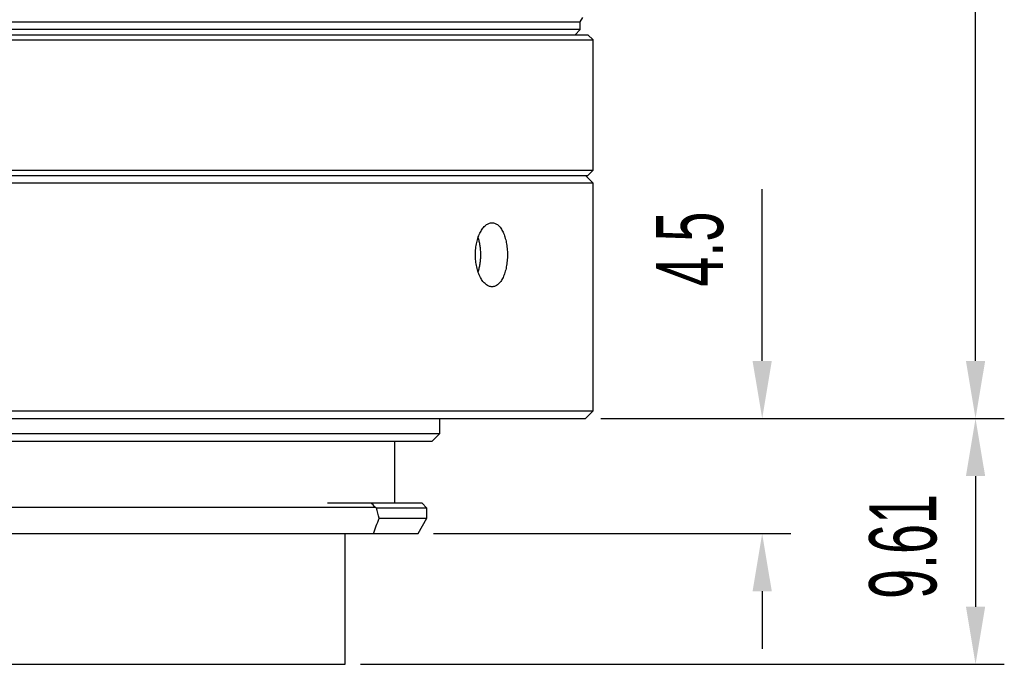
# Model space of a CAD drawing. Header units: millimetres. Extents: x 115 to 346, y 101 to 237.
# Tile 6 of 15: x 164 to 215, y 101 to 134. Entities that reach past the tile are written whole.
import ezdxf

# ---------------------------------------------------------------- set-up
doc = ezdxf.new("R2010")
doc.units = ezdxf.units.MM
doc.header["$LTSCALE"] = 23.1
doc.header["$PDMODE"] = 3
doc.header["$PDSIZE"] = 8
doc.layers.get('0').update_dxf_attribs({"linetype": 'CONTINUOUS'})
doc.layers.get('Defpoints').update_dxf_attribs({"linetype": 'CONTINUOUS'})
doc.layers.add('02___PRT_ALL_AXES', color=7, linetype='CONTINUOUS')
doc.styles.get("Standard").update_dxf_attribs({"font": 'txt', "width": 0.6})
doc.dimstyles.new('DIMSTYLE_1', dxfattribs={"dimtxt": 3.5, "dimasz": 3, "dimexe": 1.5, "dimexo": 0.8, "dimgap": 0.875, "dimtad": 1, "dimlfac": 0.75, "dimdsep": 46, "dimtxsty": 'STANDARD', "dimblk": '_FILLED', "dimblk1": '_FILLED', "dimblk2": '_FILLED', "dimcen": 0.09, "dimadec": 3, "dimazin": 2, "dimtp": 0.001, "dimtm": 0.001, "dimtfac": 1, "dimtofl": 0, "dimtmove": 0, "dimatfit": 3, "dimldrblk": '_FILLED', "dimfxl": 1, "dimtolj": 1, "dimarcsym": 0})
doc.dimstyles.new('DIMSTYLE_2', dxfattribs={"dimtxt": 3.5, "dimasz": 3, "dimexe": 1.5, "dimexo": 0.8, "dimgap": 0.875, "dimtad": 1, "dimdec": 3, "dimlfac": 0.75, "dimdsep": 46, "dimtxsty": 'STANDARD', "dimblk": '_FILLED', "dimblk1": '_FILLED', "dimblk2": '_FILLED', "dimcen": 0.09, "dimadec": 3, "dimazin": 2, "dimtp": 0.001, "dimtm": 0.001, "dimtfac": 1, "dimtdec": 3, "dimtofl": 0, "dimtmove": 0, "dimatfit": 3, "dimldrblk": '_FILLED', "dimfxl": 1, "dimtolj": 1, "dimarcsym": 0})

# ---------------------------------------------------------------- blocks, each defined once
blk = doc.blocks.new('_FILLED')
at = {"color": 0, "linetype": 'ByBlock'}
blk.add_solid([(0, 0), (-1, 0.167), (-1, -0.167)], dxfattribs=at)
blk = doc.blocks.new('*D1')
at = {"color": 0, "linetype": 'Continuous', "lineweight": -2}
for p, q in [((193.547, 221.284), (214.853, 221.284)), ((213.353, 116.688), (213.353, 218.284)), ((193.814, 113.688), (214.853, 113.688))]:
    blk.add_line(p, q, dxfattribs=at)
at = {"layer": 'Defpoints', "color": 0}
for p in [(192.747, 221.284), (213.353, 221.284), (193.014, 113.688)]:
    blk.add_point(p, dxfattribs=at)
at = {"color": 0, "lineweight": -2, "xscale": 3, "yscale": 3, "zscale": 3}
for p, rotation in [((213.353, 221.284), 90), ((213.353, 113.688), 270)]:
    blk.add_blockref('_FILLED', p, dxfattribs=dict(at, rotation=rotation))
at = {"color": 0, "insert": (202.561, 167.486), "char_height": 3.5, "attachment_point": 2, "rotation": 90, "line_spacing_factor": 0.9}
blk.add_mtext('\\A1;Max:98.2\\PMin:80.2', dxfattribs=at)
blk = doc.blocks.new('*D2')
at = {"color": 0, "linetype": 'Continuous', "lineweight": -2}
for p, q in [((193.814, 113.688), (214.853, 113.688)), ((213.353, 110.688), (213.353, 103.879)), ((181.281, 100.879), (214.853, 100.879))]:
    blk.add_line(p, q, dxfattribs=at)
at = {"layer": 'Defpoints', "color": 0}
for p in [(193.014, 113.688), (180.481, 100.879), (213.353, 100.879)]:
    blk.add_point(p, dxfattribs=at)
at = {"color": 0, "lineweight": -2, "xscale": 3, "yscale": 3, "zscale": 3}
for p, rotation in [((213.353, 113.688), 90), ((213.353, 100.879), 270)]:
    blk.add_blockref('_FILLED', p, dxfattribs=dict(at, rotation=rotation))
at = {"color": 0, "insert": (207.811, 107.021), "char_height": 3.5, "attachment_point": 2, "rotation": 90, "line_spacing_factor": 0.9}
blk.add_mtext('\\A1;9.61', dxfattribs=at)
blk = doc.blocks.new('*D3')
at = {"color": 0, "linetype": 'Continuous', "lineweight": -2}
for p, q in [((202.229, 116.688), (202.229, 125.638)), ((193.814, 113.688), (203.729, 113.688)), ((185.086, 107.688), (203.729, 107.688)), ((202.229, 104.688), (202.229, 101.688))]:
    blk.add_line(p, q, dxfattribs=at)
at = {"layer": 'Defpoints', "color": 0}
for p in [(193.014, 113.688), (184.286, 107.688), (202.229, 107.688)]:
    blk.add_point(p, dxfattribs=at)
at = {"color": 0, "lineweight": -2, "xscale": 3, "yscale": 3, "zscale": 3}
for p, rotation in [((202.229, 113.688), 270), ((202.229, 107.688), 90)]:
    blk.add_blockref('_FILLED', p, dxfattribs=dict(at, rotation=rotation))
at = {"color": 0, "insert": (196.688, 120.563), "char_height": 3.5, "attachment_point": 1, "rotation": 90, "line_spacing_factor": 0.9}
blk.add_mtext('\\A1;4.5', dxfattribs=at)

msp = doc.modelspace()

# ---------------------------------------------------------------- linework, layer by layer
at = {"linetype": 'Continuous'}
for p, q in [((115.0141, 133.6885), (193.1475, 133.6885)), ((193.1475, 133.6885), (193.4141, 133.4218)), ((114.7475, 133.4218), (193.4141, 133.4218)), ((193.4141, 126.6218), (193.4141, 133.4218)), ((114.7475, 126.6218), (193.4141, 126.6218)), ((115.0141, 126.3551), (193.1475, 126.3551)), ((193.1475, 126.3551), (193.4141, 126.6218)), ((180.4808, 100.8789), (180.4808, 107.6885)), ((127.6808, 100.8789), (180.4808, 100.8789))]:
    msp.add_line(p, q, dxfattribs=at)
at = {"layer": '02___PRT_ALL_AXES', "linetype": 'Continuous'}
for p, q in [((192.7475, 134.3551), (192.8814, 134.5871)), ((115.4141, 134.3551), (192.7475, 134.3551)), ((192.7475, 133.9551), (192.7475, 134.3551)), ((192.7475, 133.9551), (115.4141, 133.9551)), ((192.4808, 133.6885), (192.7475, 133.9551)), ((193.0141, 126.3551), (193.4141, 125.9551)), ((193.4141, 125.9551), (114.7475, 125.9551)), ((193.4141, 114.0885), (193.4141, 125.9551)), ((154.8808, 114.0885), (193.4141, 114.0885)), ((193.0141, 113.6885), (193.4141, 114.0885)), ((115.1703, 113.6885), (193.0141, 113.6885)), ((185.4141, 113.6885), (185.4141, 112.8885)), ((185.4141, 112.8885), (122.7475, 112.8885)), ((185.0141, 112.4885), (123.1475, 112.4885)), ((183.0808, 109.2885), (183.0808, 112.4885)), ((185.0141, 112.4885), (185.4141, 112.8885)), ((154.1002, 109.0741), (182.0578, 109.0741)), ((179.5745, 109.2885), (184.4808, 109.2885)), ((184.7475, 109.0218), (182.1265, 109.0218)), ((184.4808, 109.2885), (184.7475, 109.0218)), ((184.7475, 108.4885), (184.7475, 109.0218)), ((182.2559, 108.4885), (184.7475, 108.4885)), ((184.2856, 107.6885), (184.7475, 108.4885)), ((125.8808, 107.6885), (184.2856, 107.6885))]:
    msp.add_line(p, q, dxfattribs=at)
for centre, radius, start, end in [((171.2798, 97.5504), 15.7785, 46.91525, 48.06725), ((172.9138, 96.9999), 15.1459, 52.53624, 52.86277), ((123.6866, 94.5522), 60.2046, 13.384374, 13.906685), ((141.1776, 123.3379), 43.6799, 339.0057, 340.12557)]:
    msp.add_arc(centre, radius, start, end, dxfattribs=at)
for points, knots in [([(188.1445, 120.5551), (188.117, 120.5551), (188.061, 120.5607), (187.9783, 120.5854), (187.8969, 120.626), (187.7875, 120.7032), (187.6595, 120.8399), (187.5294, 121.049), (187.4219, 121.3015), (187.3415, 121.5883), (187.2917, 121.899), (187.2749, 122.2218), (187.2917, 122.5446), (187.3415, 122.8553), (187.4219, 123.1422), (187.5294, 123.3947), (187.6595, 123.6037), (187.7875, 123.7404), (187.8969, 123.8177), (187.9783, 123.8582), (188.061, 123.8829), (188.117, 123.8885), (188.1445, 123.8885)], [0, 0, 0, 0, 0.0202783, 0.0412573, 0.0634121, 0.0871035, 0.1398604, 0.2003644, 0.2681205, 0.3418632, 0.4198387, 0.5, 0.5801613, 0.6581368, 0.7318795, 0.7996356, 0.8601396, 0.9128965, 0.9365878, 0.9587427, 0.9797217, 1, 1, 1, 1]), ([(188.1445, 123.8885), (188.1717, 123.8885), (188.227, 123.883), (188.3081, 123.8584), (188.3867, 123.8178), (188.4621, 123.7618), (188.5338, 123.6911), (188.6269, 123.5741), (188.7288, 123.3936), (188.8243, 123.1411), (188.8946, 122.8545), (188.9376, 122.5442), (188.9521, 122.2218), (188.9376, 121.8994), (188.8946, 121.5891), (188.8243, 121.3025), (188.7288, 121.0501), (188.6269, 120.8695), (188.5338, 120.7525), (188.4621, 120.6818), (188.3867, 120.6259), (188.3081, 120.5853), (188.227, 120.5606), (188.1717, 120.5551), (188.1445, 120.5551)], [0, 0, 0, 0, 0.0204206, 0.0412813, 0.0631203, 0.0863763, 0.111366, 0.1382859, 0.19813, 0.2657402, 0.3398916, 0.4187274, 0.5, 0.5812726, 0.6601084, 0.7342598, 0.80187, 0.8617141, 0.888634, 0.9136237, 0.9368797, 0.9587187, 0.9795794, 1, 1, 1, 1]), ([(187.4219, 121.3267), (187.4447, 121.3944), (187.4847, 121.5356), (187.5272, 121.7559), (187.553, 121.9863), (187.5617, 122.2218), (187.553, 122.4573), (187.5272, 122.6878), (187.4847, 122.9081), (187.4447, 123.0493), (187.4219, 123.1169)], [0, 0, 0, 0, 0.1178126, 0.2417004, 0.3697812, 0.5000001, 0.6302189, 0.7582997, 0.8821874, 1, 1, 1, 1])]:
    msp.add_open_spline(points, degree=3, knots=knots, dxfattribs=at)

# ---------------------------------------------------------------- dimensions: what is measured, and where the dimension line sits
at = {"linetype": 'Continuous'}
dim = msp.add_linear_dim(base=(213.3526, 221.284), p1=(193.0141, 113.6885), p2=(192.7475, 221.284), angle=90, text='Max:98.2\\PMin:80.2', dimstyle='DIMSTYLE_1', dxfattribs=at)
dim.commit()
dim.dimension.update_dxf_attribs({"geometry": '*D1', "text_midpoint": (213.3526, 167.4862), "dimtype": 160})
for base, p2, dimstyle, picture, middle in [((202.2294, 107.6885), (184.2856, 107.6885), 'DIMSTYLE_2', '*D3', (202.2294, 122.6635)), ((213.3526, 100.8789), (180.4808, 100.8789), 'DIMSTYLE_1', '*D2', (213.3526, 107.0212))]:
    dim = msp.add_linear_dim(base=base, p1=(193.0141, 113.6885), p2=p2, angle=270, dimstyle=dimstyle, dxfattribs=at)
    dim.commit()
    dim.dimension.update_dxf_attribs({"geometry": picture, "text_midpoint": middle, "dimtype": 160})

doc.saveas('drawing.dxf')
